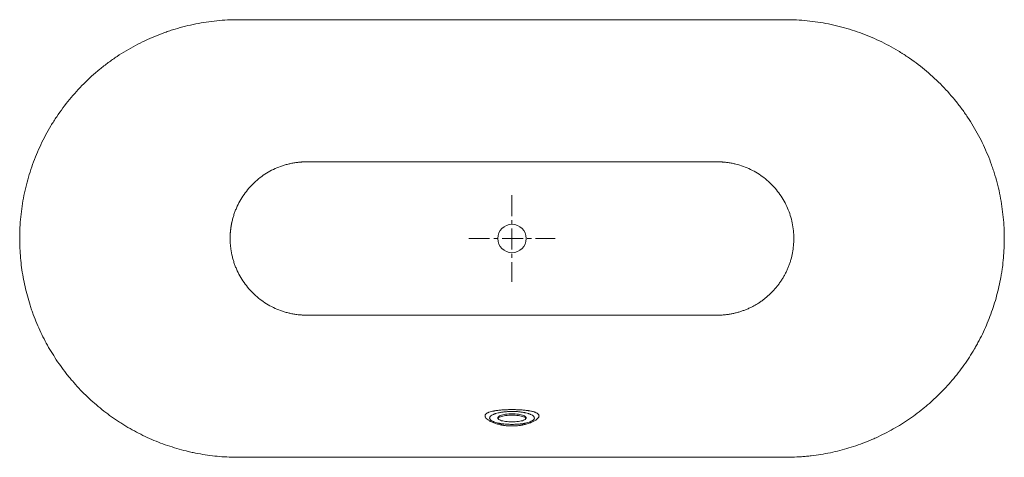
# Model space of a CAD drawing. Header units: millimetres. Extents: x 322 to 2121, y 274 to 1073.
import ezdxf

# ---------------------------------------------------------------- set-up
doc = ezdxf.new("R2010")
doc.units = ezdxf.units.MM
doc.header["$LTSCALE"] = 4
doc.header["$MEASUREMENT"] = 0
doc.linetypes.add('MITTE', pattern=[50.8, 31.75, -6.35, 6.35, -6.35])
doc.layers.get('0').update_dxf_attribs({"lineweight": 20})
doc.layers.add('Kontur 2', color=8, linetype='Continuous', lineweight=9)
doc.layers.add('mittellinien_aktuell', color=7, linetype='MITTE', lineweight=9)

msp = doc.modelspace()

# ---------------------------------------------------------------- linework, layer by layer
msp.add_line((1721, 1073.1), (721, 1073.1))
at = {"flags": 128}
for points in [[(1221, 353.4), (1218, 353.3), (1215, 353.2), (1212.1, 352.9), (1209.4, 352.6), (1206.8, 352.2), (1204.3, 351.6), (1202.1, 351.1), (1200.2, 350.4), (1198.5, 349.7), (1197.2, 348.9), (1196.1, 348.1), (1195.4, 347.3), (1195.1, 346.5), (1195.1, 345.6), (1195.4, 344.8), (1196.1, 343.9), (1197.2, 343.1), (1198.5, 342.4), (1200.2, 341.7), (1202.1, 341), (1204.3, 340.4), (1206.8, 339.9), (1209.4, 339.5), (1212.1, 339.2), (1215, 338.9), (1218, 338.8), (1221, 338.7), (1224.1, 338.8), (1227, 338.9), (1229.9, 339.2), (1232.7, 339.5), (1235.3, 339.9), (1237.8, 340.4), (1240, 341), (1241.9, 341.7), (1243.6, 342.4), (1244.9, 343.1), (1245.9, 343.9), (1246.6, 344.8), (1247, 345.6), (1247, 346.5), (1246.6, 347.3), (1245.9, 348.1), (1244.9, 348.9), (1243.6, 349.7), (1241.9, 350.4), (1240, 351.1), (1237.8, 351.6), (1235.3, 352.2), (1232.7, 352.6), (1229.9, 352.9), (1227, 353.2), (1224.1, 353.3), (1221, 353.4)], [(1195.4, 344.9), (1195.4, 345), (1196.1, 345.8), (1197.2, 346.6), (1198.5, 347.4), (1200.2, 348.1), (1202.1, 348.8), (1204.3, 349.3), (1206.8, 349.8), (1209.4, 350.3), (1212.1, 350.6), (1215, 350.9), (1218, 351), (1221, 351.1), (1224.1, 351), (1227, 350.9), (1229.9, 350.6), (1232.7, 350.3), (1235.3, 349.8), (1237.8, 349.3), (1240, 348.8), (1241.9, 348.1), (1243.6, 347.4), (1244.9, 346.6), (1245.9, 345.8), (1246.6, 345), (1246.7, 344.9)]]:
    msp.add_lwpolyline(points, dxfattribs=at)
msp.add_circle((1221, 673.6), 26)
for points, knots in [([(721, 1073.1), (707.9, 1073.1), (694.8, 1072.5), (668.9, 1069.9), (656, 1068), (630.5, 1062.9), (617.8, 1059.8), (602.2, 1055), (599, 1054.1), (594.4, 1052.5), (592.8, 1052), (589.7, 1050.9), (588.1, 1050.4), (580.4, 1047.6), (574.3, 1045.2), (556.1, 1037.7), (544.4, 1032.2), (521.4, 1019.9), (510.3, 1013.3), (494, 1002.4), (488.7, 998.6), (480.8, 992.8), (478.1, 990.8), (472.9, 986.8), (470.4, 984.7), (457.6, 974.3), (448, 965.5), (429.5, 947.1), (420.8, 937.5), (404.3, 917.4), (396.5, 906.9), (387.4, 893.3), (385.6, 890.6), (382.9, 886.4), (382, 885), (380.3, 882.2), (376, 875.2), (372, 868.1), (362.7, 850.8), (357.2, 839), (347.2, 815), (342.8, 802.8), (337.1, 784.1), (335.3, 777.8), (332.9, 768.2), (332.1, 765), (330.7, 758.6), (330, 755.4), (328, 745.7), (326.9, 739.2), (325, 726.2), (324.1, 719.6), (322.2, 700), (321.5, 686.8), (321.5, 673.6)], [0, 0, 0, 0, 0.0625, 0.0625, 0.125, 0.125, 0.1875, 0.1875, 0.203125, 0.203125, 0.210937, 0.210937, 0.21875, 0.21875, 0.25, 0.25, 0.3125, 0.3125, 0.375, 0.375, 0.40625, 0.40625, 0.421875, 0.421875, 0.4375, 0.4375, 0.5, 0.5, 0.5625, 0.5625, 0.625, 0.625, 0.640625, 0.640625, 0.648438, 0.648438, 0.65625, 0.6875, 0.6875, 0.75, 0.75, 0.8125, 0.8125, 0.84375, 0.84375, 0.859375, 0.859375, 0.875, 0.875, 0.90625, 0.90625, 0.9375, 0.9375, 1, 1, 1, 1]), ([(2120.5, 673.6), (2120.5, 686.8), (2119.9, 699.9), (2117.3, 725.8), (2115.4, 738.7), (2110.4, 764.2), (2107.2, 776.8), (2102.5, 792.5), (2101.5, 795.6), (2099.9, 800.3), (2099.4, 801.9), (2098.3, 805), (2097.8, 806.5), (2095, 814.3), (2092.7, 820.4), (2085.2, 838.5), (2079.6, 850.3), (2067.3, 873.2), (2060.7, 884.4), (2049.8, 900.7), (2046.1, 906), (2040.2, 913.9), (2038.2, 916.5), (2034.2, 921.7), (2032.1, 924.3), (2021.7, 937), (2012.9, 946.7), (1994.5, 965.1), (1984.9, 973.9), (1964.8, 990.4), (1954.4, 998.2), (1940.7, 1007.3), (1938, 1009.1), (1933.8, 1011.8), (1932.4, 1012.6), (1929.6, 1014.4), (1922.6, 1018.6), (1915.5, 1022.7), (1898.2, 1031.9), (1886.4, 1037.5), (1862.4, 1047.5), (1850.2, 1051.9), (1831.5, 1057.6), (1825.2, 1059.4), (1815.6, 1061.8), (1812.4, 1062.5), (1806, 1064), (1802.8, 1064.7), (1793.1, 1066.6), (1786.6, 1067.8), (1773.6, 1069.7), (1767, 1070.5), (1747.4, 1072.5), (1734.2, 1073.1), (1721, 1073.1)], [0, 0, 0, 0, 0.0625, 0.0625, 0.125, 0.125, 0.1875, 0.1875, 0.203125, 0.203125, 0.210937, 0.210937, 0.21875, 0.21875, 0.25, 0.25, 0.3125, 0.3125, 0.375, 0.375, 0.40625, 0.40625, 0.421875, 0.421875, 0.4375, 0.4375, 0.5, 0.5, 0.5625, 0.5625, 0.625, 0.625, 0.640625, 0.640625, 0.648437, 0.648437, 0.65625, 0.6875, 0.6875, 0.75, 0.75, 0.8125, 0.8125, 0.84375, 0.84375, 0.859375, 0.859375, 0.875, 0.875, 0.90625, 0.90625, 0.9375, 0.9375, 1, 1, 1, 1]), ([(321.5, 673.6), (321.5, 661.7), (322.1, 649.9), (324.2, 626.4), (325.7, 614.8), (329.9, 591.6), (332.5, 580.1), (337.1, 563.1), (338.8, 557.4), (341.5, 548.9), (342.4, 546.1), (343.9, 541.9), (344.4, 540.5), (345.4, 537.7), (345.9, 536.3), (350.5, 523.7), (355.1, 512.8), (365.2, 491.6), (370.7, 481.2), (382.7, 460.9), (389.1, 451.1), (399.4, 436.6), (402.9, 431.9), (408.4, 424.9), (410.3, 422.5), (414.1, 417.9), (416, 415.7), (425.6, 404.4), (433.7, 395.8), (450.5, 379.4), (459.3, 371.6), (477.5, 356.7), (487, 349.7), (499.2, 341.3), (501.7, 339.7), (506.7, 336.5), (509.2, 334.9), (516.8, 330.2), (521.9, 327.2), (537.5, 318.6), (548, 313.4), (569.5, 303.8), (580.4, 299.5), (602.7, 291.9), (614, 288.5), (628.4, 285), (631.3, 284.3), (637.1, 283), (640, 282.4), (648.8, 280.7), (654.6, 279.6), (672.1, 277), (683.7, 275.7), (701.2, 274.6), (707, 274.3), (714.3, 274.2), (715.8, 274.2), (718.7, 274.1), (720.2, 274.1), (724.6, 274.1), (727.5, 274.1), (753.8, 274.1), (823.9, 274.1), (987.4, 274.1), (1127.6, 274.1), (1221, 274.1)], [0, 0, 0, 0, 0.03125, 0.03125, 0.0625, 0.0625, 0.09375, 0.09375, 0.109375, 0.109375, 0.117188, 0.117188, 0.121094, 0.121094, 0.125, 0.125, 0.15625, 0.15625, 0.1875, 0.1875, 0.21875, 0.21875, 0.234375, 0.234375, 0.242188, 0.242188, 0.25, 0.25, 0.28125, 0.28125, 0.3125, 0.3125, 0.34375, 0.34375, 0.351563, 0.351563, 0.359375, 0.359375, 0.375, 0.375, 0.40625, 0.40625, 0.4375, 0.4375, 0.46875, 0.46875, 0.476563, 0.476563, 0.484375, 0.484375, 0.5, 0.5, 0.53125, 0.53125, 0.546875, 0.546875, 0.550781, 0.550781, 0.554688, 0.554688, 0.5625, 0.5625, 0.625, 0.75, 1, 1, 1, 1]), ([(1221, 274.1), (1315.1, 274.1), (1456.3, 274.1), (1620.9, 274.1), (1692.9, 274.1), (1717.9, 274.1), (1720.9, 274.1), (1722.4, 274.1), (1726.8, 274.2), (1729.7, 274.2), (1738.5, 274.5), (1744.4, 274.8), (1753.2, 275.4), (1756.2, 275.7), (1762, 276.2), (1765, 276.5), (1773.8, 277.6), (1779.6, 278.4), (1797, 281.2), (1808.5, 283.6), (1831.2, 289.4), (1842.4, 292.8), (1859, 298.7), (1864.5, 300.7), (1872.8, 304), (1875.5, 305.2), (1880.9, 307.5), (1894.4, 313.4), (1907.4, 320.1), (1927.7, 331.6), (1937.6, 337.7), (1956.9, 350.9), (1966.2, 358), (1977.5, 367.3), (1980.9, 370.2), (1984.3, 373.1), (1986.5, 375), (1987.6, 376), (1993.1, 381), (1997.3, 385), (2009.9, 397.4), (2017.8, 405.9), (2032.9, 423.7), (2040.1, 432.9), (2053.6, 452), (2060, 461.8), (2067.4, 474.5), (2068.9, 477.1), (2071.7, 482.2), (2073.1, 484.8), (2077.3, 492.7), (2079.9, 497.9), (2087.4, 513.8), (2091.9, 524.6), (2099.9, 546.5), (2103.5, 557.6), (2109.6, 580.1), (2112.2, 591.6), (2114.8, 606.1), (2115.3, 609), (2116.2, 614.9), (2117.5, 623.6), (2118.5, 632.4), (2120, 650), (2120.5, 661.8), (2120.5, 673.6)], [0, 0, 0, 0, 0.25, 0.375, 0.4375, 0.441406, 0.441406, 0.445312, 0.445312, 0.453125, 0.453125, 0.46875, 0.46875, 0.476562, 0.476562, 0.484375, 0.484375, 0.5, 0.5, 0.53125, 0.53125, 0.5625, 0.5625, 0.578125, 0.578125, 0.585937, 0.585937, 0.59375, 0.625, 0.625, 0.65625, 0.65625, 0.6875, 0.6875, 0.695312, 0.699219, 0.699219, 0.703125, 0.703125, 0.71875, 0.71875, 0.75, 0.75, 0.78125, 0.78125, 0.8125, 0.8125, 0.820312, 0.820312, 0.828125, 0.828125, 0.84375, 0.84375, 0.875, 0.875, 0.90625, 0.90625, 0.9375, 0.9375, 0.945312, 0.945312, 0.953125, 0.96875, 0.96875, 1, 1, 1, 1])]:
    msp.add_open_spline(points, degree=3, knots=knots)
msp.add_open_spline([(1199.5, 335.7), (1199.4, 335.7), (1199.4, 335.7), (1199.4, 335.7)], degree=3)
at = {"layer": 'Kontur 2'}
for p, q in [((1201.2, 335.4), (1201.3, 335.5)), ((1240.8, 335.5), (1240.9, 335.4))]:
    msp.add_line(p, q, dxfattribs=at)
for points, knots in [([(706, 673.6), (706, 674), (706, 674.8), (706.1, 676), (706.1, 677.2), (706.1, 678.4), (706.2, 679.6), (706.2, 680.8), (706.3, 682), (706.4, 683.1), (706.4, 684.3), (706.5, 685.5), (706.6, 686.7), (706.8, 687.9), (706.9, 689.1), (707, 690.2), (707.2, 691.4), (707.3, 692.6), (707.5, 693.8), (707.7, 694.9), (707.9, 696.1), (708.1, 697.3), (708.3, 698.5), (708.5, 699.6), (708.7, 700.8), (709.3, 703.9), (710.5, 708.9), (712.5, 715.8), (714.8, 722.5), (718.3, 731.4), (723.6, 742), (731.2, 754.1), (740, 765.4), (749.9, 775.7), (760.8, 785), (772.5, 793.1), (785, 799.9), (796, 804.5), (805, 807.5), (810.7, 809.1), (815.4, 810.2), (818.8, 811), (822.3, 811.6), (825.4, 812.1), (827.9, 812.4), (829.9, 812.7), (831.9, 812.9), (833.5, 813.1), (834.7, 813.2), (835.6, 813.2), (836.7, 813.3), (838.3, 813.4), (840.3, 813.5), (842.8, 813.6), (845, 813.6), (846.8, 813.6), (849.6, 813.6), (855.7, 813.6), (876.1, 813.6), (909.4, 813.6), (953.9, 813.6), (998.4, 813.6), (1042.9, 813.6), (1080, 813.6), (1109.7, 813.6), (1132, 813.6), (1154.2, 813.6), (1172.8, 813.6), (1187.7, 813.6), (1198.8, 813.6), (1209.9, 813.6), (1217.3, 813.6), (1221, 813.6)], [0, 0, 0, 0, 0.002002, 0.004003, 0.006004, 0.008004, 0.010003, 0.012003, 0.014001, 0.015999, 0.017997, 0.019995, 0.021992, 0.023989, 0.025985, 0.027982, 0.029978, 0.031974, 0.03397, 0.035967, 0.037963, 0.039959, 0.041955, 0.043951, 0.045948, 0.047945, 0.059968, 0.071961, 0.08393, 0.095884, 0.119923, 0.143808, 0.167882, 0.191733, 0.215849, 0.239657, 0.263619, 0.287581, 0.299616, 0.311549, 0.317553, 0.323544, 0.32958, 0.335501, 0.338932, 0.342402, 0.345817, 0.349052, 0.350365, 0.351844, 0.353887, 0.355852, 0.359776, 0.363896, 0.368589, 0.370924, 0.373263, 0.382618, 0.401326, 0.476161, 0.550995, 0.625829, 0.700663, 0.775497, 0.812914, 0.850331, 0.887748, 0.925165, 0.944049, 0.962583, 0.981349, 1, 1, 1, 1]), ([(1221, 813.6), (1235.9, 813.6), (1250.7, 813.6), (1280.4, 813.6), (1295.3, 813.6), (1324.9, 813.6), (1339.8, 813.6), (1369.5, 813.6), (1384.3, 813.6), (1428.8, 813.6), (1458.5, 813.6), (1503, 813.6), (1517.8, 813.6), (1547.5, 813.6), (1562.3, 813.6), (1580.9, 813.6), (1584.6, 813.6), (1590.1, 813.6), (1592, 813.6), (1594.8, 813.6), (1595.7, 813.6), (1597.1, 813.6), (1597.5, 813.6), (1598.5, 813.6), (1598.9, 813.6), (1599.9, 813.6), (1600.3, 813.6), (1601.3, 813.5), (1602.2, 813.5), (1603.1, 813.4), (1604, 813.4), (1604.5, 813.4), (1605.5, 813.3), (1606, 813.3), (1606.6, 813.2), (1606.8, 813.2), (1607.2, 813.2), (1607.7, 813.1), (1608.1, 813.1), (1608.6, 813.1), (1608.9, 813), (1610.3, 812.9), (1611.5, 812.8), (1613.9, 812.5), (1615.1, 812.3), (1617.4, 812), (1618.6, 811.8), (1620.9, 811.4), (1622.1, 811.2), (1624.4, 810.7), (1625.6, 810.5), (1627.9, 810), (1629, 809.7), (1634.8, 808.2), (1639.4, 806.8), (1652.8, 802), (1661.4, 797.8), (1677.5, 787.8), (1685.1, 782), (1699, 769), (1705.2, 761.8), (1716.1, 746.2), (1720.8, 737.8), (1728.3, 720.4), (1731.2, 711.3), (1734.1, 697.3), (1734.8, 692.6), (1735.8, 683.1), (1736, 678.4), (1736, 673.6)], [0, 0, 0, 0, 0.0625, 0.0625, 0.125, 0.125, 0.1875, 0.1875, 0.25, 0.25, 0.375, 0.375, 0.4375, 0.4375, 0.5, 0.5, 0.515625, 0.515625, 0.523437, 0.523437, 0.527344, 0.527344, 0.529297, 0.529297, 0.53125, 0.53125, 0.533203, 0.533203, 0.535156, 0.537109, 0.537109, 0.539062, 0.539062, 0.541016, 0.541016, 0.541992, 0.541992, 0.542969, 0.544922, 0.544922, 0.546875, 0.546875, 0.554687, 0.554687, 0.5625, 0.5625, 0.570312, 0.570312, 0.578125, 0.578125, 0.585937, 0.585937, 0.59375, 0.59375, 0.625, 0.625, 0.6875, 0.6875, 0.75, 0.75, 0.8125, 0.8125, 0.875, 0.875, 0.9375, 0.9375, 0.96875, 0.96875, 1, 1, 1, 1]), ([(1221, 533.6), (1219.2, 533.6), (1215.5, 533.6), (1209.9, 533.6), (1204.4, 533.6), (1197, 533.6), (1187.7, 533.6), (1172.8, 533.6), (1154.2, 533.6), (1132, 533.6), (1109.7, 533.6), (1080, 533.6), (1042.9, 533.6), (998.4, 533.6), (953.9, 533.6), (909.4, 533.6), (876.1, 533.6), (855.7, 533.6), (849.6, 533.6), (846.8, 533.6), (845.4, 533.6), (844.1, 533.6), (842.7, 533.7), (841.4, 533.7), (840.1, 533.7), (838.9, 533.8), (837.4, 533.9), (835.9, 534), (834.1, 534.1), (832.2, 534.3), (829.4, 534.6), (826.1, 535), (822.3, 535.6), (818.8, 536.3), (815.4, 537), (810.7, 538.1), (805, 539.7), (796, 542.7), (785, 547.4), (772.5, 554.2), (760.8, 562.3), (749.9, 571.5), (740, 581.9), (731.2, 593.1), (723.6, 605.2), (718.3, 615.9), (714.8, 624.7), (712.5, 631.5), (710.5, 638.3), (709.2, 643.7), (708.5, 647.6), (708, 650), (707.7, 652.3), (707.3, 654.7), (707, 657), (706.8, 659.4), (706.5, 661.7), (706.4, 664.1), (706.2, 666.5), (706.1, 668.9), (706.1, 671.2), (706, 672.8), (706, 673.6)], [0, 0, 0, 0, 0.00932, 0.018651, 0.028011, 0.037417, 0.055951, 0.074835, 0.112252, 0.149669, 0.187086, 0.224503, 0.299337, 0.374172, 0.449006, 0.52384, 0.598674, 0.617382, 0.626738, 0.629076, 0.631412, 0.633785, 0.636104, 0.638257, 0.640344, 0.642484, 0.644715, 0.64771, 0.6503, 0.653669, 0.657251, 0.664499, 0.67042, 0.676456, 0.682447, 0.688452, 0.700385, 0.71242, 0.736381, 0.760344, 0.784151, 0.808268, 0.832119, 0.856192, 0.880077, 0.904116, 0.91607, 0.92804, 0.940032, 0.952056, 0.956049, 0.960041, 0.964034, 0.968026, 0.972018, 0.976012, 0.980006, 0.984001, 0.987998, 0.991996, 0.995997, 1, 1, 1, 1]), ([(1736, 673.6), (1736, 673.6), (1736, 673.6), (1736, 673.6), (1736, 669.3), (1735.6, 660.5), (1733.8, 647.6), (1731.3, 637), (1728.7, 628.6), (1726.4, 622.5), (1723.9, 616.5), (1721.1, 610.6), (1718, 604.8), (1714.7, 599.2), (1711, 593.7), (1707.2, 588.4), (1703.1, 583.3), (1698.8, 578.4), (1694.2, 573.7), (1689.4, 569.3), (1684.5, 565), (1679.3, 561), (1673.9, 557.2), (1668.4, 553.7), (1662.7, 550.5), (1656.9, 547.5), (1651, 544.8), (1644.9, 542.4), (1638.7, 540.2), (1632.4, 538.4), (1626.1, 536.8), (1619.7, 535.6), (1613.9, 534.7), (1609.4, 534.3), (1607, 534), (1603.6, 533.8), (1600.7, 533.7), (1598.2, 533.6), (1596.2, 533.6), (1591.1, 533.6), (1584.6, 533.6), (1576.6, 533.6), (1570.6, 533.6), (1564.5, 533.6), (1556.5, 533.6), (1546.5, 533.6), (1530.4, 533.6), (1510.3, 533.6), (1486.2, 533.6), (1454.1, 533.6), (1421.9, 533.6), (1389.8, 533.6), (1357.7, 533.6), (1317.5, 533.6), (1277.3, 533.6), (1245.2, 533.6), (1229.1, 533.6), (1221, 533.6), (1221, 533.6), (1221, 533.6), (1221, 533.6)], [-0.000396, -0.000396, -0.000396, -0.000396, 0, 0, 0, 20.646627, 41.293255, 61.939882, 72.263195, 82.586509, 92.909823, 103.233136, 113.55645, 123.879764, 134.203077, 144.526391, 154.849705, 165.173018, 175.496332, 185.819645, 196.142959, 206.466273, 216.789586, 227.1129, 237.436214, 247.759527, 258.082841, 268.406155, 278.729468, 289.052782, 299.376095, 309.699409, 320.022723, 327.297873, 330.346036, 333.3942, 336.442363, 339.490527, 341.014609, 342.538691, 354.731345, 360.827672, 366.923999, 373.020326, 379.116653, 391.309308, 403.501962, 427.887271, 452.272579, 476.657888, 525.428505, 549.813813, 574.199122, 622.969739, 671.740356, 696.125665, 720.510973, 720.510973, 720.510973, 720.511146, 720.511146, 720.511146, 720.511146]), ([(1202.3, 333), (1202, 333.1), (1201.7, 333.2), (1201, 333.3), (1200.7, 333.4), (1199.8, 333.6), (1199.1, 333.7), (1197.2, 334.2), (1196, 334.5), (1193.6, 335.1), (1192.4, 335.5), (1190.1, 336.2), (1189, 336.6), (1185.8, 337.8), (1183.9, 338.7), (1181.7, 339.8), (1181.2, 340), (1180.4, 340.5), (1180, 340.7), (1178.8, 341.4), (1178.1, 341.9), (1176.1, 343.2), (1175, 344.2), (1173.9, 345.3), (1173.7, 345.5), (1173.3, 346), (1173.1, 346.2), (1172.6, 346.9), (1172.4, 347.3), (1171.8, 348.6), (1171.6, 349.5), (1171.8, 350.7), (1171.9, 351.1), (1172.1, 351.7), (1172.2, 351.9), (1172.5, 352.2), (1172.6, 352.4), (1173.3, 353.3), (1174.1, 354), (1175.7, 355), (1176.3, 355.3), (1177.2, 355.7), (1177.5, 355.9), (1178.2, 356.1), (1178.6, 356.3), (1180.4, 357), (1182.1, 357.5), (1184.9, 358.1), (1185.8, 358.3), (1187.4, 358.6), (1187.9, 358.7), (1188.9, 358.9), (1189.5, 359), (1192.2, 359.5), (1194.5, 359.8), (1198.2, 360.2), (1199.4, 360.3), (1202, 360.5), (1203.3, 360.6), (1207.2, 360.9), (1209.9, 361), (1214.1, 361.1), (1215.4, 361.2), (1218.2, 361.2), (1219.6, 361.2), (1221, 361.2)], [0, 0, 0, 0, 0.007812, 0.007812, 0.015625, 0.015625, 0.03125, 0.03125, 0.0625, 0.0625, 0.09375, 0.09375, 0.125, 0.125, 0.1875, 0.1875, 0.203125, 0.203125, 0.21875, 0.21875, 0.25, 0.25, 0.3125, 0.3125, 0.328125, 0.328125, 0.34375, 0.34375, 0.375, 0.375, 0.4375, 0.4375, 0.46875, 0.46875, 0.484375, 0.484375, 0.5, 0.5, 0.5625, 0.5625, 0.59375, 0.59375, 0.609375, 0.609375, 0.625, 0.625, 0.6875, 0.6875, 0.71875, 0.71875, 0.734375, 0.734375, 0.75, 0.75, 0.8125, 0.8125, 0.84375, 0.84375, 0.875, 0.875, 0.9375, 0.9375, 0.96875, 0.96875, 1, 1, 1, 1]), ([(1221, 361.2), (1223.9, 361.2), (1226.7, 361.2), (1230.8, 361), (1232.2, 361), (1234.2, 360.9), (1234.9, 360.9), (1236.2, 360.8), (1236.9, 360.7), (1240.2, 360.5), (1242.8, 360.3), (1246.4, 359.9), (1247.6, 359.8), (1249.3, 359.5), (1249.9, 359.4), (1251.1, 359.3), (1251.6, 359.2), (1254.4, 358.7), (1256.4, 358.3), (1259.2, 357.7), (1260, 357.4), (1261.3, 357), (1261.7, 356.9), (1262.5, 356.7), (1262.9, 356.5), (1264.7, 355.8), (1265.9, 355.2), (1268, 354), (1268.8, 353.3), (1269.7, 352.2), (1269.9, 351.8), (1270.2, 351), (1270.3, 350.6), (1270.4, 349.8), (1270.4, 349.4), (1270.3, 348.8), (1270.2, 348.6), (1270.1, 348.1), (1270, 347.9), (1269.5, 346.8), (1268.8, 345.9), (1267.5, 344.5), (1267, 344.1), (1266.1, 343.4), (1265.8, 343.1), (1265.2, 342.7), (1264.9, 342.4), (1263.1, 341.3), (1261.6, 340.4), (1258.9, 339), (1258, 338.6), (1256.5, 338), (1256, 337.7), (1254.9, 337.3), (1254.4, 337.1), (1251.7, 336.1), (1249.4, 335.4), (1246.4, 334.6), (1245.8, 334.4), (1244.5, 334.1), (1243.9, 333.9), (1242.6, 333.6), (1242, 333.5), (1241, 333.3), (1240.6, 333.2), (1240.2, 333.1), (1240, 333.1), (1239.7, 333), (1239.5, 333), (1239.3, 333)], [0, 0, 0, 0, 0.0625, 0.0625, 0.09375, 0.09375, 0.109375, 0.109375, 0.125, 0.125, 0.1875, 0.1875, 0.21875, 0.21875, 0.234375, 0.234375, 0.25, 0.25, 0.3125, 0.3125, 0.34375, 0.34375, 0.359375, 0.359375, 0.375, 0.375, 0.4375, 0.4375, 0.5, 0.5, 0.53125, 0.53125, 0.5625, 0.5625, 0.59375, 0.59375, 0.609375, 0.609375, 0.625, 0.625, 0.6875, 0.6875, 0.71875, 0.71875, 0.734375, 0.734375, 0.75, 0.75, 0.8125, 0.8125, 0.84375, 0.84375, 0.859375, 0.859375, 0.875, 0.875, 0.9375, 0.9375, 0.953125, 0.953125, 0.96875, 0.96875, 0.984375, 0.984375, 0.992188, 0.992188, 0.996094, 0.996094, 1, 1, 1, 1]), ([(1221, 357.8), (1218.8, 357.8), (1216.5, 357.8), (1213.2, 357.6), (1212.1, 357.5), (1210.5, 357.4), (1209.9, 357.4), (1208.8, 357.3), (1208.3, 357.2), (1205.6, 356.9), (1203.6, 356.7), (1200.7, 356.2), (1199.7, 356.1), (1197.8, 355.7), (1196.9, 355.5), (1194.3, 354.9), (1192.7, 354.5), (1190.4, 353.8), (1189.7, 353.5), (1188.7, 353.2), (1188.3, 353), (1187.7, 352.8), (1187.4, 352.6), (1185.8, 352), (1184.8, 351.4), (1183, 350.3), (1182.2, 349.7), (1181.3, 348.8), (1181.1, 348.4), (1180.7, 347.8), (1180.5, 347.5), (1180.2, 346.5), (1180.1, 345.9), (1180.3, 345), (1180.4, 344.7), (1180.6, 344.2), (1180.7, 344), (1180.8, 343.7), (1181, 343.6), (1181.5, 342.8), (1182.2, 342.2), (1183.7, 341), (1184.7, 340.4), (1186.1, 339.7), (1186.4, 339.6), (1186.9, 339.3), (1187.3, 339.2), (1188.2, 338.8), (1188.9, 338.5), (1190.9, 337.8), (1192.5, 337.3), (1195, 336.7), (1195.8, 336.5), (1197.2, 336.2), (1197.6, 336.1), (1198.3, 335.9), (1198.5, 335.9), (1199, 335.8), (1199.2, 335.8), (1199.5, 335.7)], [0, 0, 0, 0, 0.0625, 0.0625, 0.09375, 0.09375, 0.109375, 0.109375, 0.125, 0.125, 0.1875, 0.1875, 0.21875, 0.21875, 0.25, 0.25, 0.3125, 0.3125, 0.34375, 0.34375, 0.359375, 0.359375, 0.375, 0.375, 0.4375, 0.4375, 0.5, 0.5, 0.53125, 0.53125, 0.5625, 0.5625, 0.625, 0.625, 0.65625, 0.65625, 0.671875, 0.671875, 0.6875, 0.6875, 0.75, 0.75, 0.8125, 0.8125, 0.828125, 0.828125, 0.84375, 0.84375, 0.875, 0.875, 0.9375, 0.9375, 0.96875, 0.96875, 0.984375, 0.984375, 0.992188, 0.992188, 1, 1, 1, 1]), ([(1242.5, 335.7), (1242.7, 335.7), (1243, 335.8), (1243.4, 335.9), (1243.6, 335.9), (1244.3, 336.1), (1244.8, 336.2), (1246.1, 336.5), (1247, 336.7), (1249.5, 337.3), (1251.1, 337.8), (1253.9, 338.8), (1255.1, 339.3), (1256.5, 340), (1256.8, 340.1), (1257.3, 340.4), (1257.6, 340.5), (1258.3, 341), (1258.7, 341.3), (1259.9, 342.1), (1260.5, 342.8), (1261.2, 343.7), (1261.4, 344), (1261.7, 344.6), (1261.8, 344.9), (1262, 345.9), (1261.9, 346.5), (1261.6, 347.5), (1261.4, 347.8), (1261, 348.4), (1260.8, 348.7), (1260.2, 349.3), (1259.9, 349.7), (1259.1, 350.3), (1258.7, 350.5), (1257.3, 351.4), (1256.3, 352), (1254.4, 352.8), (1253.8, 353), (1252.4, 353.5), (1251.7, 353.8), (1249.4, 354.5), (1247.8, 354.9), (1245.6, 355.4), (1245.2, 355.5), (1244.3, 355.7), (1243.8, 355.8), (1242.4, 356.1), (1241.4, 356.2), (1238.5, 356.7), (1236.5, 356.9), (1233.3, 357.3), (1232.2, 357.4), (1230, 357.5), (1228.9, 357.6), (1225.6, 357.8), (1223.3, 357.8), (1221, 357.8)], [0, 0, 0, 0, 0.007812, 0.007812, 0.015625, 0.015625, 0.03125, 0.03125, 0.0625, 0.0625, 0.125, 0.125, 0.1875, 0.1875, 0.203125, 0.203125, 0.21875, 0.21875, 0.25, 0.25, 0.3125, 0.3125, 0.34375, 0.34375, 0.375, 0.375, 0.4375, 0.4375, 0.46875, 0.46875, 0.5, 0.5, 0.53125, 0.53125, 0.5625, 0.5625, 0.625, 0.625, 0.65625, 0.65625, 0.6875, 0.6875, 0.75, 0.75, 0.765625, 0.765625, 0.78125, 0.78125, 0.8125, 0.8125, 0.875, 0.875, 0.90625, 0.90625, 0.9375, 0.9375, 1, 1, 1, 1]), ([(1201.2, 335.4), (1201.1, 335.5), (1200.7, 335.5), (1200.3, 335.6), (1199.9, 335.7), (1199.6, 335.7), (1199.5, 335.7)], [0, 0, 0, 0, 0.27309, 0.550571, 0.775285, 1, 1, 1, 1]), ([(1201.3, 335.5), (1201.5, 335.4), (1201.6, 335.4), (1202, 335.4), (1202.2, 335.3), (1202.8, 335.3), (1203.2, 335.2), (1204.4, 335.1), (1205.2, 335), (1207.6, 334.8), (1209.3, 334.7), (1211.8, 334.5), (1212.6, 334.5), (1214.3, 334.4), (1215.1, 334.4), (1217.6, 334.3), (1219.3, 334.3), (1221, 334.3)], [0, 0, 0, 0, 0.03125, 0.03125, 0.0625, 0.0625, 0.125, 0.125, 0.25, 0.25, 0.5, 0.5, 0.625, 0.625, 0.75, 0.75, 1, 1, 1, 1]), ([(1202.4, 333.1), (1202.5, 333), (1203, 332.9), (1203.7, 332.8), (1204.2, 332.7), (1204.5, 332.6)], [0, 0, 0, 0, 0.223801, 0.61285, 1, 1, 1, 1]), ([(1204.5, 332.7), (1204.9, 332.6), (1205.2, 332.6), (1205.9, 332.4), (1206.2, 332.4), (1207.2, 332.2), (1207.9, 332.1), (1209.9, 331.9), (1211.3, 331.8), (1215.4, 331.4), (1218.2, 331.3), (1221, 331.3)], [0, 0, 0, 0, 0.0625, 0.0625, 0.125, 0.125, 0.25, 0.25, 0.5, 0.5, 1, 1, 1, 1]), ([(1221, 334.3), (1222.7, 334.3), (1224.4, 334.3), (1227.8, 334.4), (1229.5, 334.5), (1232, 334.6), (1232.8, 334.7), (1234.5, 334.8), (1235.3, 334.9), (1236.9, 335), (1237.7, 335.1), (1238.9, 335.2), (1239.3, 335.3), (1240, 335.4), (1240.4, 335.4), (1240.8, 335.5)], [0, 0, 0, 0, 0.25, 0.25, 0.5, 0.5, 0.625, 0.625, 0.75, 0.75, 0.875, 0.875, 0.9375, 0.9375, 1, 1, 1, 1]), ([(1221, 331.3), (1222.4, 331.3), (1223.8, 331.3), (1226.6, 331.4), (1228, 331.5), (1230.7, 331.7), (1232, 331.9), (1234.1, 332.1), (1234.7, 332.2), (1235.7, 332.4), (1236.1, 332.4), (1236.7, 332.5), (1237, 332.6), (1237.4, 332.6)], [0, 0, 0, 0, 0.25, 0.25, 0.5, 0.5, 0.75, 0.75, 0.875, 0.875, 0.9375, 0.9375, 1, 1, 1, 1]), ([(1237.4, 332.6), (1237.6, 332.6), (1238, 332.7), (1238.6, 332.8), (1239.1, 332.9), (1239.3, 333), (1239.3, 333)], [0, 0, 0, 0, 0.318479, 0.63807, 0.958846, 1, 1, 1, 1]), ([(1242.5, 335.7), (1242.3, 335.7), (1241.9, 335.6), (1241.4, 335.5), (1241, 335.5), (1240.9, 335.4)], [0, 0, 0, 0, 0.333352, 0.666688, 1, 1, 1, 1])]:
    msp.add_open_spline(points, degree=3, knots=knots, dxfattribs=at)
for points in [[(1202.4, 333.1), (1202.4, 333.1), (1202.3, 333), (1202.3, 333)], [(1204.5, 332.6), (1204.5, 332.7), (1204.5, 332.7), (1204.5, 332.7)], [(1237.4, 332.6), (1237.4, 332.6), (1237.4, 332.6), (1237.4, 332.6)], [(1239.3, 333), (1239.3, 333), (1239.3, 333), (1239.3, 333)], [(1242.5, 335.7), (1242.5, 335.7), (1242.5, 335.7), (1242.5, 335.7)]]:
    msp.add_open_spline(points, degree=3, dxfattribs=at)
at = {"layer": 'mittellinien_aktuell', "ltscale": 0.3}
for p, q in [((1221, 752.6), (1221, 594.7)), ((1142.1, 673.6), (1300, 673.6))]:
    msp.add_line(p, q, dxfattribs=at)

doc.saveas('drawing.dxf')
